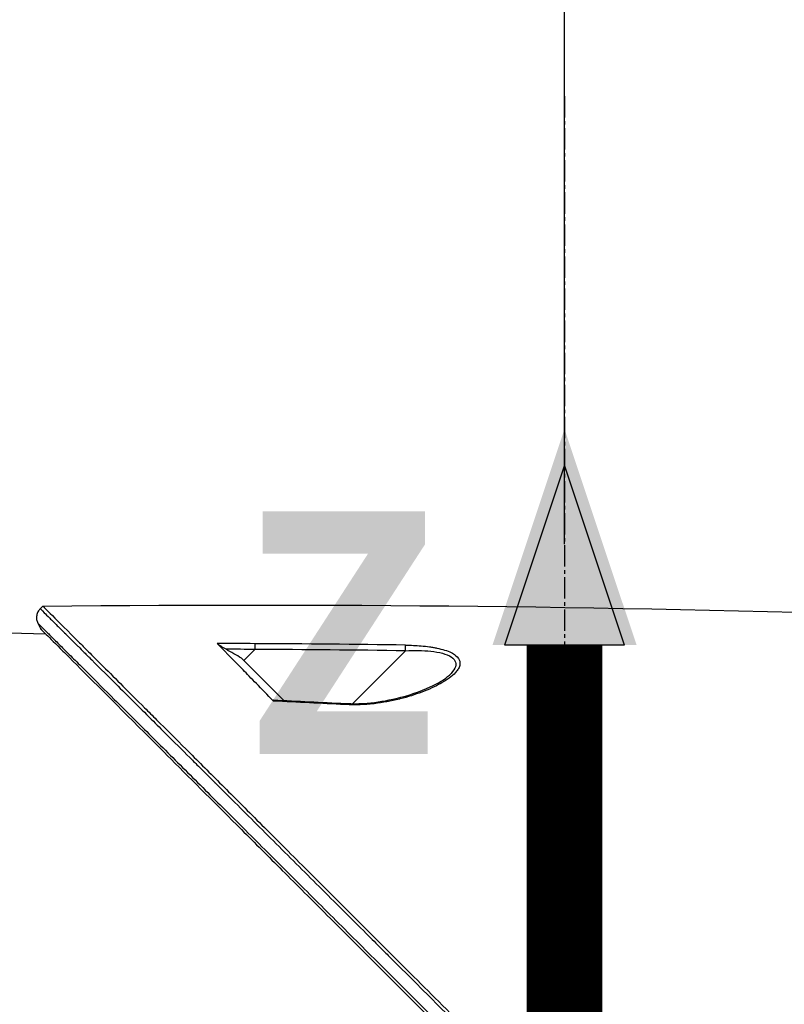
# Model space of a CAD drawing. Header units: millimetres. Extents: x 0 to 4378, y 0 to 2397.
# Tile 235 of 256: x 1569 to 1630, y 1768 to 1846. Entities that reach past the tile are written whole.
import ezdxf

# ---------------------------------------------------------------- set-up
doc = ezdxf.new("R2010")
doc.units = ezdxf.units.MM
doc.header["$LTSCALE"] = 0.2
doc.linetypes.add('CENTER2', pattern=[1.125, 0.75, -0.125, 0.125, -0.125])
doc.layers.add('02_Center Line', color=1, linetype='CENTER2')
doc.layers.add('12_Before Rev.Num.', color=5, linetype='Continuous')
doc.styles.add('Rainbow-4.0 Style', font='malgunsl.ttf')
doc.styles.add('Rainbow-5.0 Style', font='malgunsl.ttf')
doc.dimstyles.new('Rainbow-4.0 Style', dxfattribs={"dimtxt": 3.5, "dimasz": 2.5, "dimexe": 1, "dimexo": 1, "dimgap": 1, "dimtad": 1, "dimdsep": 46, "dimtxsty": 'Rainbow-4.0 Style', "dimcen": 0, "dimclrd": 251, "dimclre": 251, "dimclrt": 7, "dimazin": 3, "dimtp": 0.1, "dimtm": 0.1, "dimtfac": 0.61, "dimtmove": 0, "dimatfit": 3, "dimfxl": 1, "dimlwd": -1, "dimlwe": -1, "dimarcsym": 1})
doc.dimstyles.new('Rainbow-5.0 Style', dxfattribs={"dimtxt": 4.5, "dimasz": 2.5, "dimexe": 1, "dimexo": 1, "dimgap": 1, "dimtad": 1, "dimdsep": 46, "dimtxsty": 'Rainbow-5.0 Style', "dimcen": 0, "dimclrd": 251, "dimclre": 251, "dimclrt": 7, "dimazin": 3, "dimtp": 0.1, "dimtm": 0.1, "dimtfac": 0.61, "dimtmove": 0, "dimatfit": 3, "dimfxl": 1, "dimlwd": -1, "dimlwe": -1, "dimarcsym": 1})

# ---------------------------------------------------------------- blocks, each defined once
blk = doc.blocks.new('*D126')
at = {"color": 251, "linetype": 'ByBlock', "transparency": 16777216}
for p, q in [((1483.192, 1869.115), (1834.854, 1869.115)), ((1829.854, 681.615), (1829.854, 1856.615)), ((1617.144, 669.115), (1834.854, 669.115))]:
    blk.add_line(p, q, dxfattribs=at)
at = {"color": 251, "transparency": 16777216}
for points in [[(1827.77, 1856.615), (1831.937, 1856.615), (1829.854, 1869.115)], [(1827.77, 681.615), (1831.937, 681.615), (1829.854, 669.115)]]:
    blk.add_solid(points, dxfattribs=at)
at = {"layer": 'Defpoints', "color": 0, "transparency": 16777216}
for p in [(1478.192, 1869.115), (1829.854, 1869.115), (1612.144, 669.115)]:
    blk.add_point(p, dxfattribs=at)
at = {"color": 7, "transparency": 16777216, "insert": (1815.753, 1269.115), "char_height": 17.5, "attachment_point": 5, "rotation": 90, "style": 'Rainbow-4.0 Style'}
blk.add_mtext('1200', dxfattribs=at)
blk = doc.blocks.new('*D127')
at = {"color": 251, "linetype": 'ByBlock', "transparency": 16777216}
for p, q in [((1556.641, 1869.115), (1778.892, 1869.115)), ((1773.892, 1770.915), (1773.892, 1856.615)), ((1667.341, 1758.415), (1778.892, 1758.415))]:
    blk.add_line(p, q, dxfattribs=at)
at = {"color": 251, "transparency": 16777216}
for points in [[(1771.809, 1856.615), (1775.976, 1856.615), (1773.892, 1869.115)], [(1771.809, 1770.915), (1775.976, 1770.915), (1773.892, 1758.415)]]:
    blk.add_solid(points, dxfattribs=at)
at = {"layer": 'Defpoints', "color": 0, "transparency": 16777216}
for p in [(1551.641, 1869.115), (1773.892, 1869.115), (1662.341, 1758.415)]:
    blk.add_point(p, dxfattribs=at)
at = {"color": 7, "transparency": 16777216, "insert": (1759.791, 1813.765), "char_height": 17.5, "attachment_point": 5, "rotation": 90, "style": 'Rainbow-4.0 Style'}
blk.add_mtext('110.7', dxfattribs=at)
blk = doc.blocks.new('*D128')
at = {"color": 251, "linetype": 'ByBlock', "transparency": 16777216}
for p, q in [((1501.444, 1915.685), (1501.444, 1965.265)), ((1612.144, 1804.581), (1612.144, 1965.265)), ((1513.944, 1960.265), (1599.644, 1960.265))]:
    blk.add_line(p, q, dxfattribs=at)
at = {"color": 251, "transparency": 16777216}
for points in [[(1513.944, 1962.349), (1513.944, 1958.182), (1501.444, 1960.265)], [(1599.644, 1962.349), (1599.644, 1958.182), (1612.144, 1960.265)]]:
    blk.add_solid(points, dxfattribs=at)
at = {"layer": 'Defpoints', "color": 0, "transparency": 16777216}
for p in [(1612.144, 1960.265), (1501.444, 1910.685), (1612.144, 1799.581)]:
    blk.add_point(p, dxfattribs=at)
at = {"color": 7, "transparency": 16777216, "insert": (1556.794, 1974.366), "char_height": 17.5, "attachment_point": 5, "style": 'Rainbow-4.0 Style'}
blk.add_mtext('110.7', dxfattribs=at)
blk = doc.blocks.new('A$Ca1632f6c')
at = {"layer": '12_Before Rev.Num.'}
blk.add_hatch(color=256, dxfattribs=at).paths.add_polyline_path([(0, 49.156), (-4.752, 34.9), (4.752, 34.9)])
for p, q in [((0, 46.78), (-3.96, 34.9)), ((3.96, 34.9), (0, 46.78)), ((3.96, 34.9), (-3.96, 34.9))]:
    blk.add_line(p, q, dxfattribs=at)
at = {"layer": '12_Before Rev.Num.', "const_width": 5}
blk.add_lwpolyline([(0, 34.9), (0, 0)], dxfattribs=at)
at = {"layer": '12_Before Rev.Num.', "insert": (-20.587, 35.725), "char_height": 16, "attachment_point": 4, "style": 'Rainbow-5.0 Style'}
blk.add_mtext('{\\fMalgun Gothic Semilight|b1|i0|c129|p50;Z}', dxfattribs=at)
blk = doc.blocks.new('A$C1d36c2ae')
for p, q in [((-41.48, 1299.565), (-41.272, 1299.773)), ((-52.2, 1297.858), (-41.051, 1297.571)), ((-25.546, 1295.641), (-22.201, 1292.297)), ((-25.37, 1295.466), (-24.496, 1296.341)), ((-16.765, 1292.041), (-12.577, 1296.23)), ((-8.28, 1295.351), (-8.28, 1295.351)), ((-16.858, 1291.948), (-16.857, 1291.949))]:
    blk.add_line(p, q)
for centre, major_axis, ratio, start_param, end_param in [((-31.735, -159.52), (1156.921, -885.229), 0.999556, 2.218747, 2.220785), ((-31.688, -152.012), (1152.819, -878.232), 0.999554, 2.208409, 2.216638), ((-31.612, -163.55), (1032.994, -1031.985), 0.999657, 2.35066, 2.352222), ((-31.572, -156.678), (1028.14, -1027.119), 0.999657, 2.342453, 2.350656), ((-65.743, 363.237), (-433.604, 822.785), 0.999764, 5.746022, 5.752107)]:
    blk.add_ellipse(centre, major_axis=major_axis, ratio=ratio, start_param=start_param, end_param=end_param)
for points, knots in [([(-41.478, 1299.564), (-41.512, 1299.53), (-41.544, 1299.492), (-41.573, 1299.452), (-41.603, 1299.412), (-41.63, 1299.369), (-41.654, 1299.323), (-41.678, 1299.278), (-41.699, 1299.23), (-41.716, 1299.18), (-41.734, 1299.131), (-41.747, 1299.079), (-41.756, 1299.027), (-41.765, 1298.975), (-41.77, 1298.922), (-41.77, 1298.87), (-41.771, 1298.817), (-41.767, 1298.765), (-41.76, 1298.714), (-41.752, 1298.663), (-41.741, 1298.613), (-41.727, 1298.565), (-41.713, 1298.517), (-41.695, 1298.471), (-41.674, 1298.428)], [0, 0, 0, 0, 0.125, 0.125, 0.125, 0.25, 0.25, 0.25, 0.375, 0.375, 0.375, 0.5, 0.5, 0.5, 0.625, 0.625, 0.625, 0.75, 0.75, 0.75, 0.875, 0.875, 0.875, 1, 1, 1, 1]), ([(-41.478, 1299.564), (-41.48, 1299.566), (-41.4, 1299.486), (-41.156, 1299.244), (-41.048, 1299.136), (-40.907, 1298.996), (-40.726, 1298.816), (-40.722, 1298.812), (-40.718, 1298.808), (-40.714, 1298.805), (-40.551, 1298.643), (-40.357, 1298.449), (-40.125, 1298.219), (-39.931, 1298.026), (-39.712, 1297.807), (-39.464, 1297.561), (-39.432, 1297.529), (-39.4, 1297.497), (-39.367, 1297.464), (-39.12, 1297.218), (-38.846, 1296.946), (-38.544, 1296.645), (-38.517, 1296.618), (-38.49, 1296.591), (-38.462, 1296.563), (-38.316, 1296.417), (-38.163, 1296.265), (-38.003, 1296.106), (-37.908, 1296.012), (-37.811, 1295.915), (-37.712, 1295.816), (-37.662, 1295.767), (-37.612, 1295.716), (-37.561, 1295.666), (-37.515, 1295.62), (-37.479, 1295.584), (-37.424, 1295.53), (-37.419, 1295.524), (-37.412, 1295.518), (-37.406, 1295.512), (-36.72, 1294.829), (-36.011, 1294.122), (-35.311, 1293.424), (-34.859, 1292.974), (-34.411, 1292.527), (-33.973, 1292.091), (-33.476, 1291.595), (-32.992, 1291.113), (-32.528, 1290.651), (-32.118, 1290.241), (-31.723, 1289.848), (-31.349, 1289.474), (-30.633, 1288.761), (-29.99, 1288.12), (-29.436, 1287.567), (-29.313, 1287.444), (-29.194, 1287.326), (-29.08, 1287.212), (-28.766, 1286.899), (-28.485, 1286.619), (-28.241, 1286.375), (-28.119, 1286.253), (-28.006, 1286.141), (-27.902, 1286.037), (-27.869, 1286.004), (-27.837, 1285.973), (-27.807, 1285.942), (-27.788, 1285.924), (-27.771, 1285.906), (-27.753, 1285.888), (-27.73, 1285.865), (-27.706, 1285.842), (-27.684, 1285.819), (-27.673, 1285.808), (-27.662, 1285.797), (-27.651, 1285.786), (-27.647, 1285.783), (-27.646, 1285.782), (-27.645, 1285.781), (-27.644, 1285.78), (-27.643, 1285.779), (-27.64, 1285.776), (-27.637, 1285.773), (-27.631, 1285.766), (-27.618, 1285.754), (-27.249, 1285.385), (-26.877, 1285.014), (-26.504, 1284.642), (-25.357, 1283.498), (-24.196, 1282.339), (-23.029, 1281.175), (-21.826, 1279.974), (-20.618, 1278.768), (-19.411, 1277.564), (-18.164, 1276.319), (-16.92, 1275.077), (-15.684, 1273.844), (-15.275, 1273.434), (-14.866, 1273.026), (-14.458, 1272.619), (-14.235, 1272.396), (-14.012, 1272.174), (-13.79, 1271.952), (-13.149, 1271.312), (-12.512, 1270.676), (-11.878, 1270.043), (-10.574, 1268.741), (-9.286, 1267.454), (-8.017, 1266.188), (-7.363, 1265.535), (-6.715, 1264.887), (-6.073, 1264.246), (-5.416, 1263.59), (-4.766, 1262.941), (-4.122, 1262.298), (-3.39, 1261.566), (-2.666, 1260.843), (-1.951, 1260.129)], [0.0000275, 0.0000275, 0.0000275, 0.0000275, 0.0859853, 0.0859853, 0.0859853, 0.1241981, 0.1241981, 0.1241981, 0.125, 0.125, 0.125, 0.1589987, 0.1589987, 0.1589987, 0.1875, 0.1875, 0.1875, 0.1911709, 0.1911709, 0.1911709, 0.21875, 0.21875, 0.21875, 0.2212271, 0.2212271, 0.2212271, 0.234375, 0.234375, 0.234375, 0.2421875, 0.2421875, 0.2421875, 0.2460938, 0.2460938, 0.2460938, 0.2496161, 0.2496161, 0.2496161, 0.25, 0.25, 0.25, 0.2912742, 0.2912742, 0.2912742, 0.3179228, 0.3179228, 0.3179228, 0.3481944, 0.3481944, 0.3481944, 0.375, 0.375, 0.375, 0.4261619, 0.4261619, 0.4261619, 0.4375, 0.4375, 0.4375, 0.46875, 0.46875, 0.46875, 0.484375, 0.484375, 0.484375, 0.4893023, 0.4893023, 0.4893023, 0.4921875, 0.4921875, 0.4921875, 0.4960938, 0.4960938, 0.4960938, 0.4980469, 0.4980469, 0.4980469, 0.4986572, 0.4986572, 0.4986572, 0.4992676, 0.4992676, 0.4992676, 0.5, 0.5, 0.5, 0.5215625, 0.5215625, 0.5215625, 0.5877727, 0.5877727, 0.5877727, 0.656049, 0.656049, 0.656049, 0.7265974, 0.7265974, 0.7265974, 0.75, 0.75, 0.75, 0.7627993, 0.7627993, 0.7627993, 0.7996666, 0.7996666, 0.7996666, 0.8755356, 0.8755356, 0.8755356, 0.9146293, 0.9146293, 0.9146293, 0.9545641, 0.9545641, 0.9545641, 1, 1, 1, 1]), ([(-41.272, 1299.773), (-41.272, 1299.773), (-41.208, 1299.708), (-40.955, 1299.455), (-40.765, 1299.266), (-40.02, 1298.52), (-39.291, 1297.792), (-38.108, 1296.608), (-37.83, 1296.33), (-37.205, 1295.706), (-36.854, 1295.354), (-35.505, 1294.006), (-34.409, 1292.909), (-32.912, 1291.412), (-32.592, 1291.093), (-31.518, 1290.019), (-30.742, 1289.242), (-29.081, 1287.582), (-28.193, 1286.694), (-26.812, 1285.313), (-26.334, 1284.835), (-25.351, 1283.852), (-24.844, 1283.345), (-23.802, 1282.303), (-23.266, 1281.766), (-21.573, 1280.074), (-20.398, 1278.899), (-18.588, 1277.089), (-17.963, 1276.464), (-16.677, 1275.178), (-16.017, 1274.518), (-14.663, 1273.164), (-13.968, 1272.469), (-12.915, 1271.416), (-12.558, 1271.059), (-11.455, 1269.956), (-10.706, 1269.207), (-8.325, 1266.827), (-6.684, 1265.184), (-4.635, 1263.137), (-4.233, 1262.735), (-3.294, 1261.796), (-2.757, 1261.258), (-1.865, 1260.366), (-1.538, 1260.04), (-1.104, 1259.606), (-1.041, 1259.543), (-0.903, 1259.404), (-0.831, 1259.332), (-0.506, 1259.007), (-0.311, 1258.812), (0.042, 1258.459), (0.138, 1258.363), (0.424, 1258.077), (0.57, 1257.931), (0.88, 1257.622), (1.032, 1257.47), (1.285, 1257.217), (1.385, 1257.116), (1.575, 1256.926), (1.657, 1256.845), (1.854, 1256.648), (1.96, 1256.541), (2.158, 1256.343), (2.248, 1256.253), (3.605, 1254.898), (4.869, 1253.633), (6.936, 1251.565), (7.741, 1250.76), (9.311, 1249.191), (10.077, 1248.425), (11.207, 1247.294), (11.575, 1246.927), (12.675, 1245.826), (13.407, 1245.095), (16.868, 1241.634), (19.539, 1238.963), (22.236, 1236.266), (22.373, 1236.129), (22.646, 1235.856), (22.782, 1235.72), (23.052, 1235.45), (23.187, 1235.315), (23.428, 1235.074), (23.535, 1234.967), (24.187, 1234.316), (24.728, 1233.774), (25.412, 1233.09), (25.563, 1232.939), (25.843, 1232.659), (25.973, 1232.529), (26.233, 1232.269), (26.363, 1232.139), (26.658, 1231.844), (26.823, 1231.68), (27.143, 1231.36), (27.298, 1231.205), (27.626, 1230.876), (27.798, 1230.704), (28.049, 1230.453), (28.127, 1230.375), (28.317, 1230.185), (28.429, 1230.073), (28.67, 1229.832), (28.8, 1229.702), (29.115, 1229.387), (29.3, 1229.202), (29.68, 1228.822), (29.874, 1228.628), (30.458, 1228.044), (30.843, 1227.659), (31.312, 1227.191), (31.4, 1227.102), (31.629, 1226.874), (31.767, 1226.735), (32.053, 1226.449), (32.199, 1226.303), (32.5, 1226.003), (32.654, 1225.848), (32.959, 1225.543), (33.11, 1225.393), (33.402, 1225.1), (33.544, 1224.958), (33.961, 1224.542), (34.231, 1224.272), (34.745, 1223.758), (34.989, 1223.513), (35.453, 1223.049), (35.673, 1222.829), (36.289, 1222.213), (36.674, 1221.829), (37.36, 1221.143), (37.666, 1220.836), (38.21, 1220.292), (38.451, 1220.051), (38.878, 1219.625), (39.066, 1219.436), (39.322, 1219.181), (39.397, 1219.105), (39.609, 1218.894), (39.739, 1218.764), (40.075, 1218.427), (40.265, 1218.238), (40.675, 1217.828), (40.862, 1217.641), (41.05, 1217.453), (41.097, 1217.406), (41.143, 1217.359), (41.155, 1217.348), (41.17, 1217.332), (41.174, 1217.329), (41.174, 1217.329)], [-21.000836, -21.000836, -21.000836, -21.000836, -20.328863, -20.328863, -19.655828, -19.655828, -18.308332, -18.308332, -17.924512, -17.924512, -17.485993, -17.485993, -16.316696, -16.316696, -16.006668, -16.006668, -15.296307, -15.296307, -14.534305, -14.534305, -14.139555, -14.139555, -13.730091, -13.730091, -13.30546, -13.30546, -12.401825, -12.401825, -11.929878, -11.929878, -11.437802, -11.437802, -10.9252, -10.9252, -10.663362, -10.663362, -10.117833, -10.117833, -8.934625, -8.934625, -8.645977, -8.645977, -8.260408, -8.260408, -8.006475, -8.006475, -7.961161, -7.961161, -7.91407, -7.91407, -7.778509, -7.778509, -7.724161, -7.724161, -7.666804, -7.666804, -7.602838, -7.602838, -7.565627, -7.565627, -7.532521, -7.532521, -7.488032, -7.488032, -7.450837, -7.450837, -6.924212, -6.924212, -6.587553, -6.587553, -6.265466, -6.265466, -6.109966, -6.109966, -5.79866, -5.79866, -4.627003, -4.627003, -4.564096, -4.564096, -4.501625, -4.501625, -4.439084, -4.439084, -4.389917, -4.389917, -4.135415, -4.135415, -4.06302, -4.06302, -4.00074, -4.00074, -3.938004, -3.938004, -3.858125, -3.858125, -3.782258, -3.782258, -3.697501, -3.697501, -3.658476, -3.658476, -3.601749, -3.601749, -3.53559, -3.53559, -3.439968, -3.439968, -3.337887, -3.337887, -3.131131, -3.131131, -3.082568, -3.082568, -3.005474, -3.005474, -2.922888, -2.922888, -2.834293, -2.834293, -2.74619, -2.74619, -2.661641, -2.661641, -2.496608, -2.496608, -2.34096, -2.34096, -2.194458, -2.194458, -1.921626, -1.921626, -1.681164, -1.681164, -1.470918, -1.470918, -1.287493, -1.287493, -1.207074, -1.207074, -1.056347, -1.056347, -0.792008, -0.792008, -0.395398, -0.395398, -0.197631, -0.197631, -0.099394, -0.099394, 0, 0, 0, 0]), ([(-41.674, 1298.428), (-41.675, 1298.428), (-41.568, 1298.321), (-41.358, 1298.112), (-41.246, 1298), (-41.105, 1297.86), (-40.936, 1297.691), (-40.767, 1297.523), (-40.57, 1297.326), (-40.347, 1297.104), (-40.124, 1296.882), (-39.875, 1296.634), (-39.603, 1296.362), (-39.33, 1296.09), (-39.033, 1295.794), (-38.715, 1295.476), (-38.396, 1295.158), (-38.055, 1294.818), (-37.695, 1294.459), (-37.058, 1293.824), (-36.362, 1293.129), (-35.615, 1292.384), (-35.192, 1291.961), (-34.752, 1291.523), (-34.298, 1291.07), (-33.837, 1290.61), (-33.362, 1290.136), (-32.874, 1289.649), (-31.904, 1288.68), (-30.883, 1287.661), (-29.824, 1286.603), (-29.297, 1286.077), (-28.76, 1285.542), (-28.215, 1284.998), (-27.791, 1284.574), (-27.362, 1284.145), (-26.928, 1283.712), (-25.812, 1282.597), (-24.665, 1281.452), (-23.495, 1280.283), (-22.323, 1279.113), (-21.128, 1277.92), (-19.916, 1276.709), (-18.703, 1275.497), (-17.472, 1274.267), (-16.228, 1273.025), (-15.606, 1272.403), (-14.98, 1271.779), (-14.352, 1271.151), (-13.724, 1270.523), (-13.093, 1269.893), (-12.46, 1269.26), (-11.193, 1267.995), (-9.917, 1266.72), (-8.636, 1265.44), (-7.995, 1264.8), (-7.353, 1264.159), (-6.71, 1263.516), (-6.066, 1262.874), (-5.422, 1262.23), (-4.778, 1261.586), (-4.061, 1260.87), (-3.344, 1260.154), (-2.627, 1259.437)], [0, 0, 0, 0, 0.0671031, 0.0671031, 0.0671031, 0.1029277, 0.1029277, 0.1029277, 0.1387919, 0.1387919, 0.1387919, 0.1747111, 0.1747111, 0.1747111, 0.2106779, 0.2106779, 0.2106779, 0.2467042, 0.2467042, 0.2467042, 0.3103939, 0.3103939, 0.3103939, 0.3465771, 0.3465771, 0.3465771, 0.383319, 0.383319, 0.383319, 0.4564224, 0.4564224, 0.4564224, 0.4927866, 0.4927866, 0.4927866, 0.5210907, 0.5210907, 0.5210907, 0.5939582, 0.5939582, 0.5939582, 0.6669229, 0.6669229, 0.6669229, 0.7399622, 0.7399622, 0.7399622, 0.7765034, 0.7765034, 0.7765034, 0.8130598, 0.8130598, 0.8130598, 0.886194, 0.886194, 0.886194, 0.9227702, 0.9227702, 0.9227702, 0.9593497, 0.9593497, 0.9593497, 1, 1, 1, 1]), ([(-41.463, 1297.983), (-41.463, 1297.983), (-41.433, 1297.953), (-41.315, 1297.835), (-41.227, 1297.747), (-41.091, 1297.61), (-41.071, 1297.591), (-41.051, 1297.571)], [0, 0, 0, 0, 0.2643321, 0.2643321, 0.528758, 0.528758, 0.5707059, 0.5707059, 0.5707059, 0.5707059]), ([(-41.463, 1297.983), (-41.463, 1297.983), (-41.463, 1297.983), (-40.702, 1297.222), (-40.259, 1296.779), (-39.525, 1296.045), (-39.352, 1295.872), (-37.708, 1294.228), (-35.653, 1292.173), (-32.572, 1289.092), (-31.861, 1288.381), (-29.383, 1285.903), (-27.504, 1284.024), (-24.501, 1281.021), (-23.423, 1279.943), (-21.16, 1277.68), (-19.969, 1276.489), (-17.452, 1273.972), (-16.121, 1272.641), (-13.316, 1269.836), (-11.838, 1268.358), (-9.577, 1266.097), (-8.801, 1265.322), (-6.721, 1263.241), (-5.411, 1261.932), (-3.783, 1260.303), (-3.457, 1259.978), (-2.924, 1259.444), (-2.726, 1259.247), (-2.315, 1258.836), (-2.157, 1258.678), (-1.816, 1258.336), (-1.636, 1258.156), (-1.299, 1257.82), (-1.143, 1257.664), (-0.705, 1257.226), (-0.424, 1256.945), (-0.065, 1256.585), (0.014, 1256.507), (0.184, 1256.336), (0.274, 1256.247), (0.584, 1255.937), (0.738, 1255.783), (1.337, 1255.184), (1.745, 1254.776), (3.801, 1252.72), (5.458, 1251.063), (7.862, 1248.659), (8.622, 1247.899), (10.836, 1245.684), (12.284, 1244.237), (15.025, 1241.496), (16.324, 1240.197), (18.192, 1238.329), (18.775, 1237.746), (20.485, 1236.036), (21.6, 1234.921), (23.703, 1232.818), (24.695, 1231.827), (26.555, 1229.966), (27.429, 1229.092), (28.668, 1227.854), (29.054, 1227.467), (29.791, 1226.731), (30.141, 1226.38), (31.134, 1225.388), (31.756, 1224.765), (32.881, 1223.641), (33.387, 1223.134), (34.718, 1221.803), (35.495, 1221.026), (36.442, 1220.079), (36.688, 1219.833), (37.328, 1219.193), (37.691, 1218.83), (38.488, 1218.033), (38.856, 1217.665), (39.168, 1217.353), (39.223, 1217.298), (39.341, 1217.181), (39.394, 1217.127), (39.465, 1217.056), (39.483, 1217.038), (39.483, 1217.038)], [-15.738203, -15.738203, -15.738203, -15.738203, -14.793481, -14.793481, -14.173934, -14.173934, -13.996984, -13.996984, -12.579476, -12.579476, -12.176243, -12.176243, -11.215253, -11.215253, -10.695697, -10.695697, -10.142358, -10.142358, -9.539575, -9.539575, -8.883963, -8.883963, -8.543526, -8.543526, -7.972636, -7.972636, -7.829924, -7.829924, -7.73886, -7.73886, -7.680875, -7.680875, -7.616244, -7.616244, -7.560081, -7.560081, -7.459116, -7.459116, -7.430908, -7.430908, -7.397967, -7.397967, -7.318024, -7.318024, -7.146824, -7.146824, -6.455961, -6.455961, -6.135134, -6.135134, -5.518203, -5.518203, -4.951279, -4.951279, -4.691225, -4.691225, -4.182012, -4.182012, -3.710062, -3.710062, -3.272291, -3.272291, -3.069642, -3.069642, -2.879581, -2.879581, -2.522736, -2.522736, -2.208798, -2.208798, -1.659444, -1.659444, -1.453529, -1.453529, -1.091939, -1.091939, -0.546675, -0.546675, -0.410051, -0.410051, -0.205023, -0.205023, 0, 0, 0, 0]), ([(-26.777, 1296.351), (-26.919, 1296.433), (-27.051, 1296.513), (-27.242, 1296.635), (-27.308, 1296.68), (-27.385, 1296.736), (-27.407, 1296.753), (-27.443, 1296.783), (-27.457, 1296.795), (-27.467, 1296.806)], [0, 0, 0, 0, 0.049407, 0.049407, 0.0845377, 0.0845377, 0.1006426, 0.1006426, 0.1144911, 0.1144911, 0.1144911, 0.1144911]), ([(-23.011, 1292.246), (-24.021, 1293.255), (-24.83, 1294.102), (-26.348, 1295.656), (-27.031, 1296.346), (-27.467, 1296.806)], [0.000003, 0.000003, 0.000003, 0.000003, 0.596138, 0.596138, 1.498187, 1.498187, 1.498187, 1.498187]), ([(-12.576, 1296.68), (-12.363, 1296.677), (-12.153, 1296.671), (-11.948, 1296.661), (-11.743, 1296.651), (-11.576, 1296.64), (-11.346, 1296.62), (-11.117, 1296.6), (-10.898, 1296.575), (-10.689, 1296.545), (-10.574, 1296.529), (-10.471, 1296.513), (-10.365, 1296.494), (-10.279, 1296.479), (-10.191, 1296.463), (-10.094, 1296.442), (-9.663, 1296.353), (-9.285, 1296.24), (-8.962, 1296.082), (-8.83, 1296.017), (-8.711, 1295.944), (-8.614, 1295.868), (-8.413, 1295.709), (-8.327, 1295.553), (-8.29, 1295.401), (-8.263, 1295.291), (-8.266, 1295.164), (-8.295, 1295.05), (-8.301, 1295.028), (-8.307, 1295.008), (-8.314, 1294.989), (-8.331, 1294.937), (-8.355, 1294.884), (-8.384, 1294.832), (-8.4, 1294.802), (-8.418, 1294.773), (-8.437, 1294.743), (-8.492, 1294.659), (-8.574, 1294.559), (-8.639, 1294.489), (-8.769, 1294.348), (-8.931, 1294.208), (-9.123, 1294.067), (-9.22, 1293.995), (-9.334, 1293.918), (-9.451, 1293.844), (-9.566, 1293.773), (-9.683, 1293.704), (-9.79, 1293.644), (-10.224, 1293.402), (-10.744, 1293.166), (-11.299, 1292.956), (-11.836, 1292.753), (-12.378, 1292.581), (-13.006, 1292.423), (-13.027, 1292.418), (-13.047, 1292.413), (-13.068, 1292.407), (-13.396, 1292.327), (-13.726, 1292.255), (-14.058, 1292.195), (-14.39, 1292.134), (-14.689, 1292.087), (-15.064, 1292.043), (-15.082, 1292.041), (-15.099, 1292.039), (-15.117, 1292.037), (-15.472, 1291.996), (-15.795, 1291.97), (-16.171, 1291.955), (-16.191, 1291.955), (-16.211, 1291.954), (-16.231, 1291.953), (-16.598, 1291.941), (-16.9, 1291.944), (-17.359, 1291.968)], [0, 0, 0, 0, 0.03125, 0.03125, 0.03125, 0.0625, 0.0625, 0.0625, 0.09375, 0.09375, 0.09375, 0.110985, 0.110985, 0.110985, 0.125, 0.125, 0.125, 0.1875, 0.1875, 0.1875, 0.213151, 0.213151, 0.213151, 0.266654, 0.266654, 0.266654, 0.305187, 0.305187, 0.305187, 0.3125, 0.3125, 0.3125, 0.332554, 0.332554, 0.332554, 0.34375, 0.34375, 0.34375, 0.375, 0.375, 0.375, 0.4375, 0.4375, 0.4375, 0.469225, 0.469225, 0.469225, 0.5, 0.5, 0.5, 0.625, 0.625, 0.625, 0.746043, 0.746043, 0.746043, 0.75, 0.75, 0.75, 0.8125, 0.8125, 0.8125, 0.875, 0.875, 0.875, 0.877935, 0.877935, 0.877935, 0.9375, 0.9375, 0.9375, 0.940676, 0.940676, 0.940676, 1, 1, 1, 1]), ([(-25.546, 1295.641), (-25.751, 1295.759), (-25.956, 1295.877), (-26.366, 1296.114), (-26.571, 1296.232), (-26.777, 1296.351)], [-0.1420846, -0.1420846, -0.1420846, -0.1420846, -0.071052, -0.071052, 0, 0, 0, 0]), ([(-12.577, 1296.23), (-11.887, 1296.264), (-11.211, 1296.259), (-9.921, 1296.124), (-9.321, 1295.986), (-8.594, 1295.511), (-8.522, 1295.176), (-8.773, 1294.666), (-8.918, 1294.488), (-9.102, 1294.313)], [0, 0, 0, 0, 0.125, 0.125, 0.25, 0.25, 0.375, 0.375, 0.4429497, 0.4429497, 0.4429497, 0.4429497]), ([(-17.349, 1292.059), (-16.773, 1292.03), (-16.19, 1292.038), (-14.827, 1292.151), (-14.048, 1292.284), (-12.336, 1292.69), (-11.405, 1293.002), (-10.007, 1293.653), (-9.449, 1293.985), (-9.108, 1294.308)], [0, 0, 0, 0, 0.1731548, 0.1731548, 0.4163571, 0.4163571, 0.7396751, 0.7396751, 0.9899824, 0.9899824, 0.9899824, 0.9899824]), ([(-23.011, 1292.246), (-23.021, 1292.256), (-23.03, 1292.266), (-23.045, 1292.284), (-23.05, 1292.292), (-23.06, 1292.312), (-23.06, 1292.322), (-23.05, 1292.333), (-23.04, 1292.335), (-23.026, 1292.335)], [0.00000015, 0.00000015, 0.00000015, 0.00000015, 0.00611289, 0.00611289, 0.01218263, 0.01218263, 0.02278958, 0.02278958, 0.03285016, 0.03285016, 0.03285016, 0.03285016])]:
    blk.add_open_spline(points, degree=3, knots=knots)
for points in [[(-41.272, 1299.773), (-16.809, 1300.018), (7.666, 1299.715), (32.116, 1298.863)], [(-41.674, 1298.428), (-41.604, 1298.279), (-41.533, 1298.131), (-41.463, 1297.983)], [(-24.499, 1296.793), (-24.496, 1296.723), (-24.495, 1296.523), (-24.496, 1296.341)], [(-12.577, 1296.23), (-12.574, 1296.41), (-12.574, 1296.609), (-12.576, 1296.68)], [(-9.102, 1294.313), (-9.104, 1294.312), (-9.105, 1294.31), (-9.107, 1294.309)], [(-23.026, 1292.335), (-21.133, 1292.249), (-19.241, 1292.157), (-17.349, 1292.059)], [(-17.349, 1292.059), (-17.351, 1292.059), (-17.355, 1292.021), (-17.359, 1291.968)]]:
    blk.add_open_spline(points, degree=3)
at = {"layer": '02_Center Line', "ltscale": 11.288275}
blk.add_line((0, 1340.15), (0, 643.962), dxfattribs=at)

msp = doc.modelspace()

# ---------------------------------------------------------------- block references
msp.add_blockref('A$C1d36c2ae', (1612.144, 499.915))
at = {"xscale": 1.2, "yscale": 1.2, "zscale": 1.2}
msp.add_blockref('A$Ca1632f6c', (1612.144, 1754.715), dxfattribs=at)

# ---------------------------------------------------------------- dimensions: what is measured, and where the dimension line sits
dim = msp.add_linear_dim(base=(1612.144, 1960.265), p1=(1501.444, 1910.685), p2=(1612.144, 1799.581), dimstyle='Rainbow-4.0 Style', override={"dimscale": 5})
dim.commit()
dim.dimension.update_dxf_attribs({"geometry": '*D128', "text_midpoint": (1556.794, 1974.366)})
for base, p1, p2, picture, middle in [((1829.854, 1869.115), (1612.144, 669.115), (1478.192, 1869.115), '*D126', (1815.753, 1269.115)), ((1773.892, 1869.115), (1662.341, 1758.415), (1551.641, 1869.115), '*D127', (1759.791, 1813.765))]:
    dim = msp.add_linear_dim(base=base, p1=p1, p2=p2, angle=90, dimstyle='Rainbow-4.0 Style', override={"dimscale": 5})
    dim.commit()
    dim.dimension.update_dxf_attribs({"geometry": picture, "text_midpoint": middle})

# ---------------------------------------------------------------- leaders
at = {"annotation_type": 0, "has_hookline": 1, "hookline_direction": 0, "text_width": 115.187}
msp.add_leader([(1612.144, 1752.883), (1918.262, 1843.646), (1930.762, 1843.646)], dimstyle='Rainbow-5.0 Style', override={"dimscale": 5, "dimgap": 1, "dimtad": 1}, dxfattribs=at)

doc.saveas('drawing.dxf')
